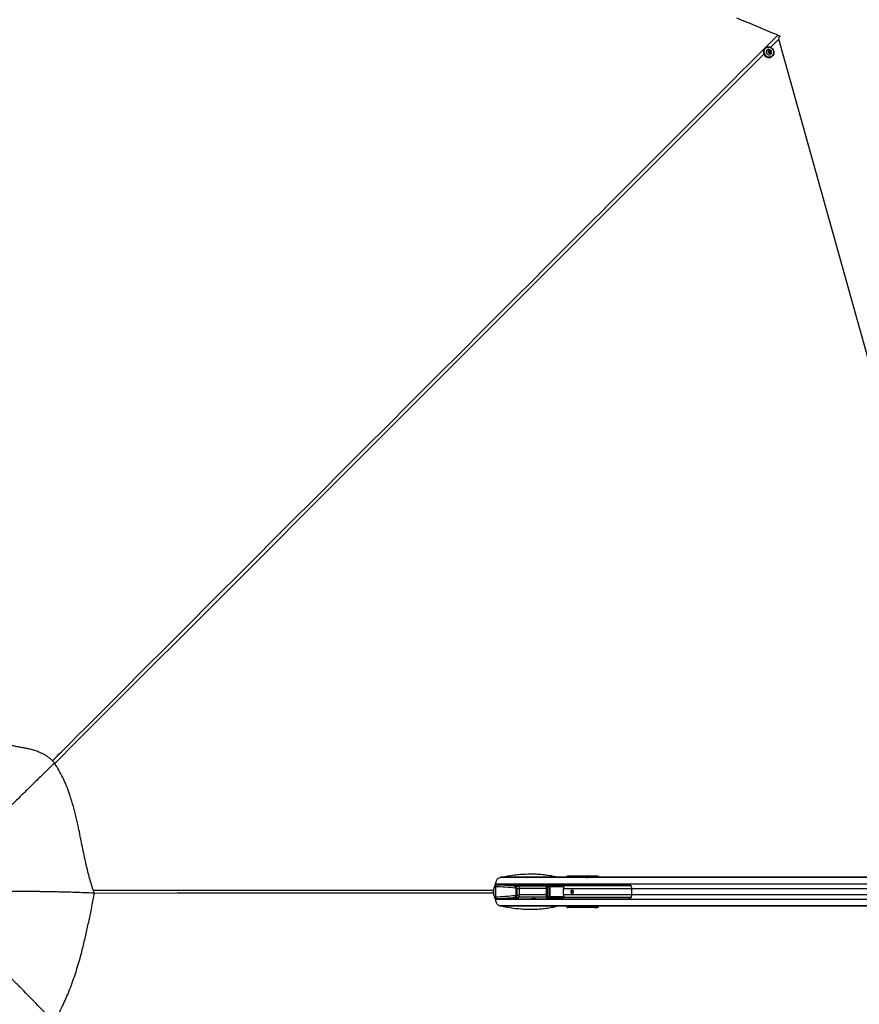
# Paper-space layout '4M DUO Surface plate' of a CAD drawing. Header units: millimetres. Extents: x 20 to 26560, y 40 to 17993.
# Tile 49 of 87: x 5538 to 8314, y 12892 to 16147. Entities that reach past the tile are written whole.
import ezdxf

# ---------------------------------------------------------------- set-up
doc = ezdxf.new("R2010")
doc.units = ezdxf.units.MM
doc.layers.add('COMPONENT_GEOMETRY', color=7, linetype='Continuous')
doc.styles.add('SLDTEXTSTYLE0', font='TXT', dxfattribs={"width": 0.75})
doc.dimstyles.new('SLDDIMSTYLE0', dxfattribs={"dimtxt": 150, "dimasz": 6.604, "dimexe": 0, "dimexo": 0.0625, "dimgap": 37.5, "dimtad": 0, "dimtih": 1, "dimtoh": 1, "dimdec": 0, "dimlfac": 0.5, "dimrnd": 1e-09, "dimzin": 12, "dimdsep": 46, "dimtxsty": 'SLDTEXTSTYLE0', "dimsah": 1, "dimcen": 0.09, "dimadec": 0, "dimazin": 3, "dimtfac": 1, "dimtdec": 0, "dimtofl": 0, "dimtmove": 0, "dimatfit": 3, "dimfxl": 1, "dimfrac": 2, "dimtolj": 1, "dimtzin": 12, "dimarcsym": 0})

# ---------------------------------------------------------------- blocks, each defined once
blk = doc.blocks.new('_D_8')
at = {"layer": 'COMPONENT_GEOMETRY', "color": 7, "ltscale": 2}
for p, q in [((1221.2, 13267), (1221.2, 17923.1)), ((1221.2, 17916.7), (8876.8, 17916.7)), ((16975.8, 17916.7), (9320.1, 17916.7)), ((16975.8, 13267), (16975.8, 17923.1))]:
    blk.add_line(p, q, dxfattribs=at)
for points in [[(1221.2, 17916.7), (1227.8, 17915.7), (1227.8, 17917.8)], [(16975.8, 17916.7), (16969.1, 17917.8), (16969.1, 17915.7)]]:
    blk.add_solid(points, dxfattribs=at)
at = {"layer": 'COMPONENT_GEOMETRY', "color": 7, "ltscale": 2, "insert": (8876.8, 17991), "char_height": 150, "attachment_point": 1, "style": 'SLDTEXTSTYLE0'}
blk.add_mtext('7877', dxfattribs=at)

psp = doc.layouts.new('4M DUO Surface plate')

# ---------------------------------------------------------------- linework, layer by layer
at = {"color": 8, "linetype": 'Continuous', "lineweight": 25, "ltscale": 2}
for p, q in [((8047.56, 16082.34), (8020.14, 16054.92)), ((8823.15, 13311.33), (7125.25, 13311.33)), ((7413.78, 13312.04), (7128.1, 13312.04)), ((7350.88, 13312.46), (7350.88, 13312.43)), ((7350.99, 13313.09), (7351.65, 13313.09)), ((7350.99, 13312.7), (7351.65, 13312.7)), ((7352.02, 13314.58), (7352.13, 13314.59)), ((7361.64, 13312.43), (7361.8, 13314.27)), ((7362.09, 13314.19), (7361.93, 13312.43)), ((7362.82, 13314.48), (7362.08, 13314.48)), ((7362.23, 13313.15), (7362.89, 13313.15)), ((7362.89, 13313.15), (7362.89, 13312.43)), ((7363.26, 13314.65), (7363.37, 13314.65)), ((7364.38, 13312.43), (7364.38, 13313.15)), ((7365.65, 13313.15), (7365.65, 13312.43)), ((7376.11, 13312.43), (7376.3, 13314.56)), ((7376.59, 13314.48), (7376.4, 13312.43)), ((8823.15, 13312.04), (7422.69, 13312.04)), ((7440.98, 13312.43), (7440.86, 13314.48)), ((7443.49, 13313.94), (7443.58, 13312.43)), ((7111.46, 13287.08), (7109.86, 13287.11)), ((8825.76, 13289.73), (7110.67, 13289.73)), ((7278.73, 13282.43), (7187.29, 13282.43)), ((7278.73, 13282.52), (7281.39, 13282.52)), ((7336.39, 13280.95), (7291.12, 13280.95)), ((7291.28, 13281.45), (7336.37, 13281.45)), ((7333.79, 13286.33), (7332.16, 13286.1)), ((7559.27, 13283.59), (7336.09, 13283.59)), ((7105.51, 13255.9), (7105.51, 13272.96)), ((7278.73, 13246.43), (7187.29, 13246.43)), ((7278.73, 13274.61), (7189.64, 13274.61)), ((7278.73, 13254.26), (7189.64, 13254.26)), ((7278.73, 13246.34), (7281.39, 13246.34)), ((7291.12, 13247.91), (7336.48, 13247.91)), ((7336.41, 13247.41), (7291.28, 13247.41)), ((7335.99, 13245.53), (7334.62, 13245.39)), ((7559.27, 13245.27), (7336.09, 13245.27)), ((7561.25, 13274.28), (7336.17, 13274.28)), ((7561.25, 13254.58), (7336.17, 13254.58)), ((8741.79, 13274.28), (7561.25, 13274.28)), ((8741.79, 13254.58), (7561.25, 13254.58)), ((7111.46, 13241.78), (7109.86, 13241.75)), ((8825.76, 13239.13), (7110.67, 13239.13)), ((8823.15, 13217.53), (7125.25, 13217.53)), ((7412.09, 13216.82), (7128.25, 13216.82)), ((7350.88, 13216.43), (7350.88, 13216.41)), ((7351.65, 13216.17), (7350.99, 13216.17)), ((7351.65, 13215.77), (7350.99, 13215.77)), ((7361.8, 13214.59), (7361.64, 13216.43)), ((7361.93, 13216.43), (7362.09, 13214.68)), ((7362.08, 13214.39), (7362.82, 13214.39)), ((7362.23, 13215.71), (7362.89, 13215.71)), ((7362.89, 13216.43), (7362.89, 13215.71)), ((7364.38, 13215.71), (7364.38, 13216.43)), ((7365.65, 13216.43), (7365.65, 13215.71)), ((7376.3, 13214.3), (7376.11, 13216.43)), ((7376.4, 13216.43), (7376.59, 13214.39)), ((8823.15, 13216.82), (7429.56, 13216.82)), ((7440.86, 13214.39), (7440.98, 13216.43)), ((7443.58, 13216.43), (7443.49, 13214.93))]:
    psp.add_line(p, q, dxfattribs=at)
at = {"color": 7, "linetype": 'Continuous', "lineweight": 25, "ltscale": 2}
for p, q in [((8046.37, 16086.35), (8047.56, 16082.34)), ((8816.15, 13332.22), (8047.56, 16082.34)), ((8002.2, 16051.87), (8001.4, 16051.07)), ((8008.05, 16046.41), (8007.94, 16046.3)), ((8013.68, 16043.48), (8016.96, 16043.97)), ((8016.19, 16043.2), (8016.96, 16043.97)), ((8016.96, 16043.97), (8019.22, 16041.34)), ((8012.66, 16040.36), (8013.68, 16043.48)), ((8014.91, 16037.73), (8012.66, 16040.36)), ((8013.46, 16042.79), (8014.55, 16042.95)), ((8014.55, 16042.95), (8016.19, 16043.2)), ((8018.19, 16038.22), (8014.91, 16037.73)), ((8016.19, 16043.2), (8017.31, 16041.88)), ((8017.31, 16041.88), (8018.44, 16040.57)), ((8017.93, 16039.01), (8017.64, 16038.14)), ((8018.44, 16040.57), (8017.93, 16039.01)), ((8019.22, 16041.34), (8018.19, 16038.22)), ((8018.44, 16040.57), (8019.22, 16041.34)), ((8021.35, 16032.83), (8021.46, 16032.94)), ((8026.1, 16026.27), (8026.89, 16027.06)), ((5652.86, 13690.13), (5652.61, 13689.89)), ((7417.6, 13312.43), (7130.03, 13312.43)), ((7349.8, 13316.43), (7351.97, 13316.13)), ((7439.85, 13316.43), (7349.8, 13316.43)), ((7350.99, 13313.09), (7350.99, 13312.7)), ((7350.99, 13312.7), (7351, 13312.43)), ((7353.02, 13313.09), (7351.65, 13313.09)), ((7351.65, 13313.09), (7351.65, 13312.7)), ((7351.65, 13312.7), (7353.02, 13312.7)), ((7351.97, 13316.13), (7440.19, 13316.13)), ((7357.15, 13315.16), (7352.03, 13314.58)), ((7357.26, 13315.17), (7352.13, 13314.59)), ((7352.13, 13314.59), (7353.53, 13314.59)), ((7353.02, 13313.09), (7354.29, 13313.09)), ((7353.02, 13312.7), (7353.02, 13313.09)), ((7353.02, 13312.7), (7354.29, 13312.7)), ((7353.53, 13314.59), (7360.68, 13315.26)), ((7354.29, 13313.09), (7354.29, 13312.7)), ((7361.8, 13314.27), (7354.47, 13313.59)), ((7362.23, 13313.15), (7362.23, 13312.43)), ((7364.38, 13313.15), (7362.89, 13313.15)), ((7370.87, 13315.51), (7363.27, 13314.65)), ((7371.02, 13315.52), (7363.37, 13314.65)), ((7363.37, 13314.65), (7364.89, 13314.65)), ((7365.65, 13313.15), (7364.38, 13313.15)), ((7364.89, 13314.65), (7375.35, 13315.63)), ((7376.3, 13314.63), (7365.83, 13313.65)), ((7371.02, 13315.52), (7370.87, 13315.49)), ((7440.86, 13314.48), (7376.59, 13314.48)), ((7413.78, 13312.04), (7413.34, 13311.95)), ((7422.69, 13312.04), (7413.78, 13312.04)), ((7416.06, 13311.81), (7422.69, 13312.04)), ((7420.65, 13312.43), (7417.6, 13312.43)), ((7438.47, 13312.43), (7420.65, 13312.43)), ((7444.54, 13312.43), (7438.47, 13312.43)), ((7445.03, 13313.72), (7443.49, 13313.94)), ((8478.68, 13312.43), (7444.54, 13312.43)), ((7445.41, 13315.94), (7446.95, 13315.72)), ((7446.95, 13315.72), (7450.73, 13315.72)), ((7447.68, 13316.14), (7450.73, 13315.72)), ((7104.49, 13269.66), (7114.03, 13300.67)), ((7109.9, 13287.23), (7173.19, 13287.23)), ((7551.12, 13287.93), (7110.11, 13287.93)), ((7110.37, 13281.09), (7110.37, 13247.78)), ((7224.44, 13287.43), (7169.64, 13287.43)), ((7177.09, 13282.43), (7187.29, 13282.43)), ((7289.67, 13287.43), (7244.88, 13287.43)), ((7278.73, 13282.52), (7278.73, 13246.34)), ((7281.39, 13282.52), (7281.39, 13246.34)), ((7289.76, 13287.44), (7282.54, 13286.54)), ((7282.9, 13247.79), (7282.9, 13281.08)), ((7283.5, 13281.08), (7282.9, 13281.08)), ((7290.45, 13287.49), (7283.17, 13286.58)), ((7283.17, 13286.58), (7331.16, 13286.52)), ((7283.5, 13281.08), (7283.5, 13247.79)), ((7290.22, 13280.47), (7283.5, 13281.08)), ((7332.82, 13284.52), (7283.79, 13284.58)), ((7285.02, 13282.02), (7291.28, 13281.45)), ((7333.81, 13282.02), (7285.02, 13282.02)), ((7285.34, 13283.02), (7334.12, 13283.02)), ((7290.22, 13248.4), (7290.22, 13280.47)), ((7290.52, 13280.47), (7290.22, 13280.47)), ((7310.37, 13287.46), (7290.45, 13287.49)), ((7290.52, 13280.47), (7290.52, 13248.4)), ((7333.18, 13285.2), (7334.62, 13283.48)), ((5784.22, 13260.08), (5785.11, 13259.63)), ((5785.11, 13259.63), (5784.36, 13259.66)), ((7104.49, 13269.66), (7102.89, 13264.43)), ((7114.03, 13228.19), (7104.49, 13259.2)), ((7177.09, 13246.43), (7187.29, 13246.43)), ((7178.71, 13254.26), (7178.71, 13274.61)), ((7178.71, 13274.61), (7181.89, 13274.61)), ((7178.71, 13254.26), (7181.89, 13254.26)), ((7181.89, 13274.61), (7181.89, 13254.26)), ((7181.89, 13274.61), (7189.64, 13274.61)), ((7181.89, 13254.26), (7189.64, 13254.26)), ((7189.64, 13274.61), (7189.64, 13254.26)), ((7283.5, 13247.79), (7282.9, 13247.79)), ((7283.5, 13247.79), (7290.22, 13248.4)), ((7291.28, 13247.41), (7285.02, 13246.84)), ((7285.02, 13246.84), (7333.81, 13246.84)), ((7334.12, 13245.84), (7285.34, 13245.84)), ((7290.52, 13248.4), (7290.22, 13248.4)), ((7336.17, 13254.58), (7336.17, 13274.28)), ((7561.25, 13254.58), (7561.25, 13274.28)), ((7109.9, 13241.63), (7173.19, 13241.63)), ((7110.11, 13240.93), (7551.12, 13240.93)), ((7415.91, 13216.43), (7130.33, 13216.43)), ((7169.64, 13241.43), (7224.44, 13241.43)), ((7244.88, 13241.43), (7289.67, 13241.43)), ((7282.54, 13242.32), (7289.76, 13241.42)), ((7331.16, 13242.35), (7283.17, 13242.29)), ((7283.17, 13242.29), (7290.45, 13241.38)), ((7283.79, 13244.28), (7332.82, 13244.34)), ((7310.37, 13241.4), (7290.45, 13241.38)), ((7351.97, 13212.74), (7349.8, 13212.43)), ((7350.99, 13216.17), (7350.99, 13215.77)), ((7353.02, 13216.17), (7351.65, 13216.17)), ((7351.65, 13216.17), (7351.65, 13215.77)), ((7351.65, 13215.77), (7353.02, 13215.77)), ((7440.19, 13212.74), (7351.97, 13212.74)), ((7352.03, 13214.28), (7357.15, 13213.7)), ((7352.13, 13214.27), (7352.03, 13214.28)), ((7353.53, 13214.27), (7352.13, 13214.27)), ((7352.13, 13214.27), (7357.26, 13213.69)), ((7354.29, 13216.17), (7353.02, 13216.17)), ((7353.02, 13215.77), (7353.02, 13216.17)), ((7354.29, 13215.77), (7353.02, 13215.77)), ((7360.68, 13213.61), (7353.53, 13214.27)), ((7354.29, 13216.17), (7354.29, 13215.77)), ((7354.47, 13215.27), (7361.8, 13214.59)), ((7362.23, 13216.43), (7362.23, 13215.71)), ((7362.89, 13215.71), (7364.38, 13215.71)), ((7363.27, 13214.22), (7370.88, 13213.36)), ((7363.27, 13214.22), (7363.37, 13214.21)), ((7364.89, 13214.21), (7363.37, 13214.21)), ((7363.37, 13214.21), (7371.02, 13213.35)), ((7364.38, 13215.71), (7365.65, 13215.71)), ((7375.35, 13213.24), (7364.89, 13214.21)), ((7365.83, 13215.21), (7376.3, 13214.24)), ((7370.88, 13213.36), (7371.02, 13213.35)), ((7376.59, 13214.39), (7440.86, 13214.39)), ((7409.86, 13217.28), (7412.09, 13216.82)), ((7415.14, 13216.82), (7412.09, 13216.82)), ((7429.56, 13216.82), (7412.57, 13217.43)), ((7413.39, 13217.18), (7415.14, 13216.82)), ((7423.47, 13216.82), (7413.39, 13217.18)), ((7423.47, 13216.82), (7415.14, 13216.82)), ((7418.96, 13216.43), (7415.91, 13216.43)), ((7427.49, 13216.43), (7418.96, 13216.43)), ((7429.56, 13216.82), (7423.47, 13216.82)), ((7434.8, 13216.43), (7427.49, 13216.43)), ((7445.41, 13216.43), (7434.8, 13216.43)), ((7443.49, 13214.93), (7445.03, 13215.14)), ((7451.5, 13216.43), (7445.41, 13216.43)), ((7446.95, 13213.14), (7445.41, 13212.93)), ((7450.73, 13213.15), (7446.95, 13213.14)), ((7447.68, 13212.72), (7450.73, 13213.15)), ((8823.15, 13216.43), (7451.5, 13216.43)), ((7439.85, 13212.43), (7349.8, 13212.43))]:
    psp.add_line(p, q, dxfattribs=at)
at = {"color": 7, "linetype": 'Continuous', "lineweight": 25, "ltscale": 2, "flags": 128}
for points in [[(8044.4, 16095.68), (8040.52, 16097.29), (8025.01, 16103.72), (8009.49, 16110.15), (8001.73, 16113.36), (7986.21, 16119.79), (7978.45, 16123), (7970.69, 16126.22), (7955.18, 16132.64), (7947.42, 16135.86), (7931.9, 16142.28), (7924.14, 16145.5), (7908.62, 16151.93)], [(8046.08, 16085.82), (8049.05, 16088.78), (8052.01, 16091.75)], [(8052.17, 16092.15), (8049.39, 16089.36), (8046.37, 16086.35)], [(8001.38, 16051.04), (7999.3, 16048.46), (7997.81, 16045.47), (7996.98, 16042.21), (7996.83, 16038.8), (7997.38, 16035.38), (7998.59, 16032.1), (8000.43, 16029.09), (8002.81, 16026.47), (8005.64, 16024.35), (8008.8, 16022.82), (8012.17, 16021.93), (8015.6, 16021.73), (8018.95, 16022.23), (8022.09, 16023.39), (8024.89, 16025.19), (8026.1, 16026.27)], [(8002.17, 16051.84), (8004.76, 16053.92), (8007.74, 16055.41), (8011.01, 16056.24), (8014.42, 16056.39), (8017.83, 16055.84), (8021.11, 16054.63), (8024.12, 16052.79), (8026.74, 16050.41), (8028.86, 16047.58), (8030.39, 16044.42), (8031.28, 16041.05), (8031.48, 16037.62), (8030.99, 16034.27), (8029.82, 16031.13), (8028.03, 16028.33), (8025.69, 16025.98), (8022.89, 16024.19), (8019.75, 16023.02), (8016.39, 16022.53), (8012.96, 16022.73), (8009.6, 16023.61), (8006.44, 16025.14), (8003.61, 16027.26), (8001.23, 16029.88), (7999.39, 16032.89), (7998.17, 16036.17), (7997.63, 16039.59), (7997.78, 16043), (7998.61, 16046.27), (8000.1, 16049.25), (8002.17, 16051.84)], [(8002.56, 16051.65), (8000.53, 16049.13), (7999.07, 16046.21), (7998.26, 16043.02), (7998.11, 16039.69), (7998.65, 16036.35), (7999.84, 16033.14), (8001.63, 16030.2), (8003.96, 16027.64), (8006.72, 16025.57), (8009.81, 16024.07), (8013.1, 16023.21), (8016.45, 16023.01), (8019.73, 16023.5), (8022.8, 16024.64), (8025.53, 16026.39), (8027.82, 16028.68), (8029.57, 16031.42), (8030.71, 16034.49), (8031.19, 16037.76), (8031, 16041.12), (8030.13, 16044.4), (8028.63, 16047.49), (8026.56, 16050.26), (8024, 16052.59), (8021.06, 16054.38), (8017.86, 16055.57), (8014.52, 16056.1), (8011.19, 16055.96), (8008, 16055.14), (8005.08, 16053.69), (8002.56, 16051.65)], [(8021.57, 16045.4), (8019.65, 16047.13), (8017.37, 16048.31), (8014.89, 16048.85), (8012.4, 16048.71), (8010.09, 16047.89), (8008.12, 16046.47), (8006.65, 16044.55), (8005.78, 16042.26), (8005.57, 16039.78), (8006.04, 16037.3), (8007.17, 16034.98), (8008.85, 16033.02), (8010.97, 16031.55), (8013.37, 16030.68), (8015.88, 16030.48), (8018.3, 16030.96), (8020.46, 16032.09), (8022.2, 16033.78), (8023.38, 16035.91), (8023.93, 16038.31), (8023.79, 16040.82), (8022.99, 16043.24), (8021.57, 16045.4)], [(8019.34, 16043.71), (8017.9, 16044.87), (8016.16, 16045.42), (8014.39, 16045.27), (8012.85, 16044.45), (8011.78, 16043.08), (8011.34, 16041.37), (8011.61, 16039.58), (8012.53, 16037.99), (8013.97, 16036.83), (8015.72, 16036.28), (8017.49, 16036.42), (8019.03, 16037.24), (8020.1, 16038.61), (8020.53, 16040.32), (8020.27, 16042.11), (8019.34, 16043.71)], [(7234.66, 13287.19), (7234.71, 13287.2), (7238.92, 13287.29), (7242.5, 13287.39), (7244.88, 13287.43), (7245.7, 13287.39), (7244.84, 13287.29), (7242.43, 13287.2), (7240.75, 13287.17), (7238.83, 13287.15), (7236.76, 13287.17), (7234.6, 13287.2), (7230.38, 13287.29), (7226.81, 13287.39), (7224.44, 13287.43), (7224.44, 13287.43)], [(7364.36, 13259.43), (7366.16, 13259.81), (7367.68, 13260.9), (7368.7, 13262.52), (7369.06, 13264.43), (7368.7, 13266.35), (7367.68, 13267.97), (7366.16, 13269.05), (7364.36, 13269.43), (7362.56, 13269.05), (7361.03, 13267.97), (7360.02, 13266.35), (7359.66, 13264.43), (7360.02, 13262.52), (7361.03, 13260.9), (7362.56, 13259.81), (7364.36, 13259.43)], [(7224.44, 13241.43), (7224.44, 13241.43), (7226.82, 13241.47), (7230.39, 13241.57), (7234.61, 13241.67), (7236.77, 13241.7), (7238.84, 13241.71), (7240.76, 13241.7), (7242.44, 13241.67), (7244.84, 13241.57), (7245.7, 13241.47), (7244.88, 13241.43), (7244.88, 13241.43)]]:
    psp.add_lwpolyline(points, dxfattribs=at)
at = {"color": 8, "linetype": 'Continuous', "lineweight": 25, "ltscale": 2, "flags": 128}
for points in [[(7998.3, 16033.08), (6522.37, 14557.23), (6322.64, 14357.52), (6122.9, 14157.81), (5923.15, 13958.12), (5723.39, 13758.45), (5653.43, 13688.58)], [(7104.49, 13259.2), (6755.68, 13259.2), (6406.87, 13259.18), (6058.06, 13259.16), (5785.01, 13259.11)]]:
    psp.add_lwpolyline(points, dxfattribs=at)
at = {"color": 7, "linetype": 'Continuous', "lineweight": 25, "ltscale": 4}
for centre, radius, start, end in [((8014.94, 16040.28), 2.7, 98.36153, 126.00383), ((8014.96, 16039.9), 3.07, 40.06892, 97.72939), ((8015.06, 16039.9), 3, 342.77785, 41.37856), ((8015.39, 16039.83), 2.67, 319.53867, 341.92269), ((7353.49, 13313.61), 0.98, 358.83631, 87.60268), ((7357.35, 13315.39), 0.237, 186.56428, 247.56348), ((7360.76, 13315.46), 0.222, 188.44623, 248.95798), ((7361.9, 13315.81), 1.35, 265.97332, 277.91716), ((7362.19, 13315.06), 0.878, 243.40792, 263.2479), ((7364.85, 13313.67), 0.98, 358.83597, 87.60302), ((7371.07, 13315.69), 0.178, 195.80152, 253.7983), ((7375.39, 13315.78), 0.16, 200.12796, 256.11412), ((7376.7, 13315.32), 0.798, 239.98061, 262.19679), ((7376.69, 13315.35), 0.88, 243.4269, 263.22892), ((7417.61, 13293.4), 19.03, 90.04198, 101.61605), ((7420.66, 13293.41), 19.02, 90.04046, 101.48348), ((7439.09, 13314.73), 1.79, 352.0565, 51.66435), ((7445.47, 13313.96), 1.98, 91.71465, 180.5314), ((7447.01, 13313.74), 1.98, 91.71465, 180.5314), ((7121.68, 13282.13), 11.36, 154.18631, 185.28386), ((7120.07, 13286.93), 1, 17.4576, 90), ((7169.44, 13252.82), 34.58, 58.92208, 95.56417), ((7168.69, 13250.9), 36.61, 59.46443, 82.94336), ((7190.53, 13276.07), 14.88, 154.65966, 178.08404), ((7179.6, 13275.86), 10.11, 352.87342, 40.52936), ((7281.63, 13285), 2.2, 348.96054, 45.81397), ((7284.26, 13282.81), 1.1, 314.10352, 10.97403), ((7291.66, 13281.06), 0.549, 134.0741, 191.00345), ((7332, 13285.51), 0.618, 74.69126, 108.40337), ((7331.73, 13285.52), 1.48, 317.44153, 347.42699), ((7333.72, 13283.03), 1.01, 275.16442, 26.3012), ((7333.04, 13282.81), 1.1, 314.08205, 10.9955), ((7333.07, 13284.68), 1.97, 302.37396, 322.22112), ((7395.19, 13274.32), 59.02, 174.53906, 180.03475), ((7516.82, 13274.34), 44.43, 359.91913, 7.22734), ((7121.68, 13246.73), 11.36, 174.71614, 205.81369), ((7169.5, 13275.77), 34.31, 264.2865, 301.22725), ((7168.69, 13277.96), 36.61, 277.05664, 300.53557), ((7190.53, 13252.8), 14.88, 181.91596, 205.34034), ((7179.6, 13253), 10.11, 319.47064, 7.12658), ((7284.26, 13246.05), 1.1, 349.02597, 45.89648), ((7291.66, 13247.81), 0.549, 168.99655, 225.9259), ((7333.04, 13246.05), 1.1, 349.0045, 45.91795), ((7333.72, 13245.84), 1.01, 333.6988, 84.83558), ((7333.07, 13244.18), 1.97, 37.77888, 57.62604), ((7395.19, 13254.55), 59.02, 179.96525, 185.46094), ((7366.3, 13264.43), 5.05, 102.88214, 257.11786), ((7365.97, 13264.64), 3.26, 36.09238, 183.68864), ((7365.98, 13264.25), 3.27, 176.85425, 323.36472), ((7516.82, 13254.52), 44.43, 352.77266, 0.08087), ((7120.07, 13241.93), 1, 270, 342.5424), ((7281.63, 13243.86), 2.2, 314.18603, 11.03946), ((7332, 13243.36), 0.618, 251.59663, 285.30874), ((7331.73, 13243.34), 1.48, 12.57301, 42.55847), ((7353.49, 13215.25), 0.98, 272.39732, 1.16369), ((7357.35, 13213.47), 0.237, 112.43652, 173.43572), ((7360.76, 13213.4), 0.222, 111.04202, 171.55377), ((7362.19, 13213.8), 0.878, 96.7521, 116.59208), ((7361.9, 13213.05), 1.35, 82.08284, 94.02668), ((7364.85, 13215.19), 0.98, 272.39698, 1.16403), ((7371.07, 13213.18), 0.178, 106.2017, 164.19848), ((7375.39, 13213.08), 0.16, 103.88588, 159.87204), ((7376.69, 13213.51), 0.88, 96.77108, 116.5731), ((7376.7, 13213.54), 0.798, 97.80321, 120.01939), ((7415.93, 13235.46), 19.03, 258.38419, 269.95814), ((7418.98, 13235.46), 19.03, 258.38379, 269.95818), ((7439.09, 13214.14), 1.79, 308.33565, 7.9435), ((7445.47, 13214.91), 1.98, 179.4686, 268.28535), ((7447.01, 13215.12), 1.98, 179.4686, 268.28535)]:
    psp.add_arc(centre, radius, start, end, dxfattribs=at)
at = {"color": 8, "linetype": 'Continuous', "lineweight": 25, "ltscale": 4}
for centre, radius, start, end in [((7350.84, 13300.79), 11.67, 89.83256, 93.76113), ((7350.94, 13314.8), 1.69, 355.12874, 52.29321), ((7350.84, 13228.08), 11.67, 266.23887, 270.16744), ((7350.94, 13214.07), 1.69, 307.70679, 4.87126)]:
    psp.add_arc(centre, radius, start, end, dxfattribs=at)
at = {"color": 7, "linetype": 'Continuous', "lineweight": 25, "ltscale": 4}
for centre, major_axis, ratio, start_param, end_param in [((7350.03, 13312.4), (-1.39, 3.83), 0.9087028, 5.9651047, 7.537057), ((7352.06, 13312.11), (-0.66, 3.97), 0.9330368, 6.1281539, 7.7001062), ((7352.14, 13313.09), (0, 1.5), 0.331132, 0.0349066, 1.5707963), ((7353.55, 13313.09), (0, 1.5), 0.3530081, 0.0349066, 1.5707963), ((7354.48, 13313.09), (0, 0.5), 0.3748842, 0.0349066, 1.5707963), ((7291.09, 13314.13), (102.88, 2), 0.0006477, 5.409201, 5.45335), ((7291.1, 13313.63), (102.89, 2.5), 0.000851, 5.4109057, 5.4550548), ((7360.35, 13314.23), (1.44, 0.27), 0.6765813, 6.0573225, 6.2513232), ((7360.18, 13314.14), (1.89, 0.39), 0.7725181, 6.0539255, 6.2479263), ((7363.39, 13313.15), (0, 1.5), 0.331132, 0.0349066, 1.5707963), ((7364.91, 13313.15), (0, 1.5), 0.3530081, 0.0349066, 1.5707963), ((7365.84, 13313.15), (0, 0.5), 0.3748842, 0.0349066, 1.5707963), ((7291.09, 13314.13), (102.88, 2), 0.0006477, 5.6002439, 5.6700777), ((7291.1, 13313.63), (102.89, 2.5), 0.000851, 5.6019486, 5.6717825), ((7377.55, 13314.13), (0, 2.5), 0.5094159, 1.3702338, 1.3962634), ((7378.02, 13314.13), (0, 2), 0.7249373, 1.3702338, 1.3962634), ((7415.63, 13311.95), (2.43, 0.06), 0.0656707, 2.790896, 4.8883938), ((7438.47, 13152.43), (313.29, 0), 0.5107163, 1.5707963, 1.6398026), ((7444.54, 13152.43), (313.29, 0), 0.5107163, 1.5707963, 1.6406095), ((7442.01, 13316.15), (6.02, -0.1), 0.0438683, 0.3433711, 1.9389172), ((7441.64, 13315.94), (4.01, -0.07), 0.0438683, 0.3433711, 1.9389172), ((7441.6, 13313.94), (2.01, -0.2), 0.2463656, 0.3794033, 1.9749494), ((7450.64, 13309.72), (0, 6), 0.329044, 5.1811209, 6.2371821), ((7086.62, 13057.78), (429.08, 0), 0.5212373, 1.3617427, 1.5154062), ((7087.58, 13057.78), (431.3, 0), 0.5324632, 1.3617427, 1.5154062), ((7175.83, 13274.61), (0, 8), 0.7574086, 4.712389, 6.0741317), ((7283.07, 13282.58), (4.24, 0.29), 0.9399619, 1.4842441, 3.0831459), ((7283.73, 13282.58), (2.33, 0.2), 0.8533212, 1.4708427, 3.0697445), ((7285.41, 13281.02), (2.51, -0.16), 0.795855, 1.6519441, 3.1930581), ((7285.08, 13281.02), (1.58, -0.11), 0.6303761, 1.6531144, 3.1942284), ((7290.32, 13283.48), (4.67, 0.39), 0.8533212, 1.4708427, 1.6175384), ((7291.31, 13280.45), (1.09, -0.06), 0.9160484, 1.6418775, 3.1829915), ((7291.14, 13280.45), (0.627, -0.041), 0.795855, 1.6519441, 3.1930581), ((7284.9, 13289.32), (271.11, -0.5), 0.0067028, 4.8064609, 4.8844597), ((7326.9, 13279.93), (8.15, 0), 0.8203977, 0.4800861, 0.7564561), ((7410.53, 13273.45), (108.08, -10.9), 0.0107574, 2.3220217, 2.3612248), ((7086.62, 13471.08), (429.08, 0), 0.5212373, 4.7677791, 4.9214426), ((7087.58, 13471.08), (431.3, 0), 0.5324632, 4.7677791, 4.9214426), ((7174.87, 13274.61), (3.84, 0), 0.5212373, 0, 1.3617427), ((7174.87, 13254.26), (3.84, 0), 0.5212373, 4.9214426, 6.2831853), ((7175.83, 13254.26), (0, 8), 0.7574086, 3.3506463, 4.712389), ((7283.07, 13246.29), (4.24, -0.29), 0.9399619, 3.2000394, 4.7989412), ((7283.73, 13246.29), (2.33, -0.2), 0.8533212, 3.2134409, 4.8123426), ((7285.41, 13247.85), (2.51, 0.16), 0.795855, 3.0901272, 4.6312412), ((7285.08, 13247.85), (1.58, 0.11), 0.6303761, 3.0889569, 4.6300709), ((7291.31, 13248.41), (1.09, 0.06), 0.9160484, 3.1001938, 4.6413078), ((7291.14, 13248.41), (0.627, 0.041), 0.795855, 3.0901272, 4.6312412), ((7326.9, 13248.93), (8.15, 0), 0.8203977, 5.5267292, 5.8030992), ((7410.53, 13255.41), (108.08, 10.9), 0.0107574, 3.9219605, 3.9611636), ((7290.32, 13245.38), (4.67, -0.39), 0.8533212, 4.6656469, 4.8123426), ((7284.9, 13239.55), (271.11, 0.5), 0.0067028, 1.3987476, 1.4767244), ((7350.03, 13216.47), (1.39, 3.83), 0.9087028, 1.887721, 3.4596733), ((7352.06, 13216.75), (0.66, 3.97), 0.9330368, 1.7246717, 3.296624), ((7352.14, 13215.77), (0, 1.5), 0.331132, 1.5707963, 3.1066861), ((7353.55, 13215.77), (0, 1.5), 0.3530081, 1.5707963, 3.1066861), ((7354.48, 13215.77), (0, 0.5), 0.3748842, 1.5707963, 3.1066861), ((7291.09, 13214.73), (102.88, -2), 0.0006477, 0.8298353, 0.8739844), ((7291.1, 13215.23), (102.89, -2.5), 0.000851, 0.8281305, 0.8722796), ((7360.35, 13214.64), (1.44, -0.27), 0.6765813, 0.0318621, 0.2258628), ((7360.18, 13214.73), (1.89, -0.39), 0.7725181, 0.035259, 0.2292598), ((7363.39, 13215.71), (0, 1.5), 0.331132, 1.5707963, 3.1066861), ((7364.91, 13215.71), (0, 1.5), 0.3530081, 1.5707963, 3.1066861), ((7365.84, 13215.71), (0, 0.5), 0.3748842, 1.5707963, 3.1066861), ((7291.09, 13214.73), (102.88, -2), 0.0006477, 0.6131076, 0.6829414), ((7291.1, 13215.23), (102.89, -2.5), 0.000851, 0.6114028, 0.6812367), ((7377.55, 13214.73), (0, 2.5), 0.5094159, 1.7453293, 1.7713589), ((7378.02, 13214.73), (0, 2), 0.7249373, 1.7453293, 1.7713589), ((7412.15, 13217.28), (2.43, -0.06), 0.0656707, 1.3968872, 3.4922893), ((7445.41, 13376.43), (314.54, 0), 0.5086844, 4.6425758, 4.712389), ((7451.5, 13376.43), (314.54, 0), 0.5086844, 4.6425758, 4.712389), ((7442.01, 13212.71), (6.02, 0.1), 0.0438683, 4.3442681, 5.9398142), ((7441.64, 13212.92), (4.01, 0.07), 0.0438683, 4.3442681, 5.9398142), ((7441.6, 13214.92), (2.01, 0.2), 0.2463656, 4.3082359, 5.9037821), ((7450.64, 13219.14), (0, 6), 0.329044, 3.1875959, 4.243657)]:
    psp.add_ellipse(centre, major_axis=major_axis, ratio=ratio, start_param=start_param, end_param=end_param, dxfattribs=at)
at = {"color": 8, "linetype": 'Continuous', "lineweight": 25, "ltscale": 4}
for centre, major_axis, ratio, start_param, end_param in [((7352.75, 13312.46), (-0.69, 1.92), 0.9087028, 0.9331518, 1.2538716), ((7354.48, 13312.7), (0, 0.5), 0.3748842, 1.5707963, 2.1251563), ((7444.97, 13309.73), (0, 4), 0.329044, 5.4553419, 6.2371821), ((7446.86, 13309.73), (0, 6), 0.3289741, 5.1803845, 6.2373178), ((7304.27, 13284.2), (44.82, 4.52), 0.0108834, 5.3548112, 5.4145611), ((7304.27, 13244.66), (44.82, -4.52), 0.0108834, 0.8686242, 0.9283741), ((7352.75, 13216.4), (0.69, 1.92), 0.9087028, 1.887721, 2.2076642), ((7354.48, 13216.17), (0, 0.5), 0.3748842, 1.0164363, 1.5707963), ((7444.97, 13219.14), (0, 4), 0.329044, 3.1875959, 3.969436), ((7446.86, 13219.14), (0, 6), 0.3289741, 3.1874602, 4.2443934)]:
    psp.add_ellipse(centre, major_axis=major_axis, ratio=ratio, start_param=start_param, end_param=end_param, dxfattribs=at)
at = {"color": 8, "linetype": 'Continuous', "lineweight": 25, "ltscale": 2}
for points, knots in [([(5646.24, 13697.21), (5666.18, 13717.18), (5815.87, 13867.18), (6095.77, 14146.89), (6485.44, 14536.69), (6875.19, 14926.43), (7264.92, 15316.19), (7654.66, 15705.94), (7914.49, 15965.77), (8044.4, 16095.68)], [0, 0, 0, 0, 0.02496578, 0.18747126, 0.34997698, 0.51248275, 0.67498852, 0.83749426, 1, 1, 1, 1]), ([(7355.86, 13315.02), (7356.05, 13315.12), (7356.43, 13315.31), (7356.89, 13315.35), (7357.12, 13315.36)], [0, 0, 0, 0, 0.4926624, 1, 1, 1, 1]), ([(7369.85, 13315.39), (7369.98, 13315.45), (7370.29, 13315.6), (7370.67, 13315.63), (7370.9, 13315.64)], [0, 0, 0, 0, 0.3996304, 1, 1, 1, 1]), ([(7110.37, 13281.09), (7109.69, 13281.12), (7108.88, 13281.17), (7108.14, 13281.17), (7108.03, 13281.17)], [0, 0, 0, 0, 0.85268546, 1, 1, 1, 1]), ([(7334.62, 13283.48), (7334.88, 13283.45), (7335.33, 13283.4), (7335.79, 13283.35), (7335.99, 13283.33)], [0, 0, 0, 0, 0.5543925, 1, 1, 1, 1]), ([(5780.98, 13269.76), (5786.14, 13269.75), (5936.65, 13269.62), (6232.46, 13269.73), (6668.48, 13269.66), (6959.16, 13269.66), (7104.49, 13269.66)], [0, 0, 0, 0, 0.011685, 0.3411235, 0.6705619, 1, 1, 1, 1]), ([(7110.37, 13247.78), (7109.69, 13247.74), (7108.88, 13247.7), (7108.14, 13247.7), (7108.03, 13247.7)], [0, 0, 0, 0, 0.85268546, 1, 1, 1, 1]), ([(7332.16, 13242.76), (7332.53, 13242.71), (7333.08, 13242.64), (7333.62, 13242.56), (7333.79, 13242.54)], [0, 0, 0, 0, 0.6759301, 1, 1, 1, 1]), ([(7357.12, 13213.5), (7357.05, 13213.5), (7356.7, 13213.52), (7356.26, 13213.6), (7355.93, 13213.79), (7355.84, 13213.85)], [0, 0, 0, 0, 0.1385742, 0.7580429, 1, 1, 1, 1]), ([(7370.9, 13213.22), (7370.83, 13213.23), (7370.48, 13213.25), (7370.08, 13213.31), (7369.81, 13213.46), (7369.76, 13213.48)], [0, 0, 0, 0, 0.160891, 0.8481471, 1, 1, 1, 1])]:
    psp.add_open_spline(points, degree=3, knots=knots, dxfattribs=at)
at = {"color": 7, "linetype": 'Continuous', "lineweight": 25, "ltscale": 2}
for points, knots in [([(8044.4, 16095.68), (8045.69, 16095.14), (8048.33, 16094.02), (8050.88, 16092.78), (8052.17, 16092.15)], [0, 0, 0, 0, 0.4896804, 1, 1, 1, 1]), ([(8052.01, 16091.75), (8052.03, 16091.8), (8052.09, 16091.94), (8052.14, 16092.07), (8052.17, 16092.15)], [0, 0, 0, 0, 0.4193096, 1, 1, 1, 1]), ([(5652.86, 13690.13), (5650.54, 13692.71), (5645.86, 13697.9), (5637.74, 13705.12), (5628.85, 13711.8), (5619.25, 13717.76), (5609.21, 13722.92), (5597.27, 13727.96), (5583.56, 13732.49), (5568.32, 13736.3), (5553.5, 13739.27), (5539.14, 13741.81), (5525.28, 13744.33), (5511.97, 13747.2), (5499.33, 13750.78), (5487.4, 13755.53), (5476.3, 13762.02), (5465.57, 13769.67), (5454.76, 13778.02), (5443.57, 13786.59), (5431.65, 13794.92), (5418.7, 13802.46), (5404.62, 13808.36), (5389.86, 13812.58), (5374.94, 13815.75), (5360.01, 13818.47), (5345.2, 13821.36), (5330.64, 13824.97), (5316.56, 13829.92), (5303.28, 13836.45), (5290.5, 13843.74), (5277.93, 13851.32), (5265.24, 13858.7), (5253.55, 13864.6), (5242.82, 13868.77), (5233.21, 13871.32), (5223.28, 13872.46), (5213.3, 13871.92), (5203.52, 13870.11), (5191.05, 13866.46), (5176.2, 13860.36), (5159.17, 13851.91), (5142.35, 13843.31), (5125.36, 13835.13), (5108.21, 13827.26), (5083.05, 13816.25), (5049.58, 13802.65), (5007.08, 13786.58), (4963.71, 13770.59), (4919.77, 13753.89), (4876.22, 13735.87), (4833.3, 13716.19), (4805.65, 13701.26), (4791.82, 13693.79)], [0, 0, 0, 0, 0.0118854, 0.0239192, 0.0360375, 0.0481275, 0.0601123, 0.0718989, 0.0891155, 0.1057572, 0.1218487, 0.1374247, 0.1524901, 0.167018, 0.1809713, 0.1943135, 0.207633, 0.2215578, 0.236039, 0.2510345, 0.2665383, 0.2825583, 0.2990117, 0.3153777, 0.3315902, 0.347663, 0.3636057, 0.3794133, 0.3951036, 0.410771, 0.4264573, 0.4421771, 0.4579312, 0.4737336, 0.4843038, 0.4948973, 0.5054981, 0.5160479, 0.526526, 0.536934, 0.5571615, 0.5772353, 0.5971604, 0.6170662, 0.6369962, 0.6569529, 0.7041141, 0.7514703, 0.8008876, 0.8505068, 0.9002779, 0.950135, 1, 1, 1, 1]), ([(5652.61, 13689.89), (5649.31, 13686.68), (5642.31, 13679.86), (5631.22, 13669.05), (5618.95, 13657.06), (5605.49, 13643.9), (5590.85, 13629.56), (5574.96, 13613.97), (5558.52, 13597.79), (5542.47, 13581.99), (5527.84, 13567.56), (5516.13, 13555.99), (5507.03, 13546.99), (5501.75, 13541.76), (5498.53, 13538.58), (5497.14, 13537.2), (5495.78, 13535.86), (5494.47, 13534.56), (5493.19, 13533.29), (5491.95, 13532.07), (5485.8, 13525.98), (5475.16, 13515.44), (5460.45, 13500.86), (5447.03, 13487.55), (5436.57, 13477.17), (5428.74, 13469.42), (5423.25, 13463.98), (5418.12, 13458.89), (5412.83, 13453.65), (5406.78, 13447.68), (5398.82, 13439.81), (5389.64, 13430.76), (5380.04, 13421.31), (5370.09, 13411.56), (5359.79, 13401.51), (5349.17, 13391.23), (5339.57, 13382), (5333.49, 13376.24), (5330.63, 13373.53)], [0, 0, 0, 0, 0.0302855, 0.0642239, 0.101839, 0.143157, 0.1882065, 0.2370185, 0.2900517, 0.3406602, 0.3860534, 0.4261859, 0.4497721, 0.4710388, 0.475493, 0.47983, 0.4840494, 0.4881514, 0.4921357, 0.4960017, 0.4997501, 0.5496395, 0.5956023, 0.6376047, 0.6756171, 0.6939262, 0.7111288, 0.7272222, 0.7422027, 0.7609095, 0.7840673, 0.8170941, 0.8471797, 0.8743094, 0.9105323, 0.9437079, 0.9735356, 1, 1, 1, 1]), ([(5784.36, 13259.66), (5781.88, 13266.92), (5776.96, 13281.27), (5770.35, 13303.51), (5764.33, 13325.84), (5758.82, 13348.28), (5753.3, 13372.63), (5747.74, 13398.88), (5742.05, 13426.98), (5736.4, 13454.95), (5729.96, 13485.8), (5722.35, 13519.36), (5712.9, 13555.38), (5702.68, 13587.74), (5691.82, 13616.48), (5680.56, 13641.72), (5667.74, 13666.4), (5657.67, 13682.04), (5652.61, 13689.89)], [0, 0, 0, 0, 0.0536584, 0.1060989, 0.1576649, 0.2086302, 0.2592003, 0.3220757, 0.3847444, 0.4472773, 0.5096664, 0.5925209, 0.6748369, 0.7564958, 0.8173399, 0.8779918, 0.9387337, 1, 1, 1, 1]), ([(7114.03, 13300.67), (7114.76, 13302.39), (7116.22, 13305.81), (7120.43, 13309.75), (7124, 13310.96), (7125.88, 13311.6)], [0, 0, 0, 0, 0.3219103, 0.6431262, 1, 1, 1, 1]), ([(7125.88, 13311.6), (7132.75, 13313.04), (7146.5, 13315.92), (7167.38, 13319.24), (7188.44, 13321.73), (7213.08, 13323.46), (7236.05, 13323.63), (7257.23, 13322.44), (7273.25, 13320.82), (7289.32, 13318.37), (7303.96, 13315.69), (7313.14, 13313.4), (7317, 13312.43)], [0, 0, 0, 0, 0.1101273, 0.2202497, 0.3310537, 0.441851, 0.605853, 0.6883818, 0.7709081, 0.8550104, 0.9391205, 1, 1, 1, 1]), ([(7352.03, 13314.58), (7351.89, 13314.55), (7351.66, 13314.5), (7351.39, 13314.29), (7351.21, 13314.06), (7351.07, 13313.76), (7351, 13313.44), (7350.99, 13313.19), (7350.99, 13313.09)], [0, 0, 0, 0, 0.1995593, 0.3513391, 0.4944343, 0.6464464, 0.8526928, 1, 1, 1, 1]), ([(7360.54, 13315.43), (7360.66, 13315.43), (7360.9, 13315.43), (7361.29, 13315.35), (7361.67, 13315.16), (7361.97, 13314.86), (7362.04, 13314.6), (7362.08, 13314.48)], [0, 0, 0, 0, 0.1897137, 0.3879703, 0.5975537, 0.8043837, 1, 1, 1, 1]), ([(7361.8, 13314.47), (7361.78, 13314.57), (7361.73, 13314.76), (7361.6, 13314.93), (7361.46, 13315.06), (7361.35, 13315.13), (7361.16, 13315.21), (7360.94, 13315.26), (7360.77, 13315.26), (7360.68, 13315.26)], [0, 0, 0, 0, 0.2040153, 0.3683477, 0.4089532, 0.5625535, 0.6085281, 0.8026954, 1, 1, 1, 1]), ([(7363.27, 13314.65), (7363.13, 13314.62), (7362.9, 13314.56), (7362.63, 13314.35), (7362.45, 13314.12), (7362.31, 13313.82), (7362.24, 13313.5), (7362.23, 13313.25), (7362.23, 13313.15)], [0, 0, 0, 0, 0.1995064, 0.3513327, 0.4944229, 0.6464225, 0.8527043, 1, 1, 1, 1]), ([(7375.24, 13315.73), (7375.35, 13315.73), (7375.56, 13315.72), (7375.88, 13315.66), (7376.17, 13315.53), (7376.42, 13315.32), (7376.53, 13315.1), (7376.61, 13314.83), (7376.6, 13314.67), (7376.59, 13314.53)], [0, 0, 0, 0, 0.16772557, 0.30939742, 0.44209609, 0.59733336, 0.76920132, 0.80020049, 1, 1, 1, 1]), ([(7376.3, 13314.63), (7376.31, 13314.75), (7376.33, 13314.98), (7376.22, 13315.27), (7376.05, 13315.46), (7375.91, 13315.54), (7375.78, 13315.58), (7375.69, 13315.6), (7375.53, 13315.63), (7375.43, 13315.63), (7375.35, 13315.63)], [0, 0, 0, 0, 0.2158363, 0.4289396, 0.5802495, 0.6861915, 0.7010906, 0.8133986, 0.8319276, 1, 1, 1, 1]), ([(7336.09, 13283.59), (7335.95, 13283.92), (7335.66, 13284.65), (7334.62, 13285.86), (7332.84, 13287.09), (7330.67, 13287.8), (7329.1, 13287.93), (7328.49, 13287.93), (7328.48, 13287.93)], [0, 0, 0, 0, 0.1251315, 0.2780372, 0.492837, 0.8046422, 0.9973289, 1, 1, 1, 1]), ([(7331.16, 13286.52), (7331.16, 13286.52), (7331.26, 13286.51), (7331.49, 13286.44), (7331.69, 13286.22), (7331.8, 13286.09)], [0, 0, 0, 0, 0.0107723, 0.4232311, 1, 1, 1, 1]), ([(7331.16, 13286.52), (7331.16, 13286.52), (7331.31, 13286.51), (7331.67, 13286.45), (7331.98, 13286.23), (7332.16, 13286.1)], [0, 0, 0, 0, 0.0107684, 0.4231472, 1, 1, 1, 1]), ([(7332.82, 13284.52), (7332.68, 13284.76), (7332.48, 13285.09), (7332.2, 13285.52), (7332, 13285.82), (7331.86, 13286.01), (7331.8, 13286.09)], [0, 0, 0, 0, 0.4255215, 0.5656059, 0.7944072, 1, 1, 1, 1]), ([(7332.16, 13286.1), (7332.22, 13286.05), (7332.34, 13285.94), (7332.69, 13285.63), (7332.97, 13285.38), (7333.18, 13285.2)], [0, 0, 0, 0, 0.18422923, 0.40725713, 1, 1, 1, 1]), ([(7336.43, 13279.93), (7336.46, 13280.86), (7336.49, 13282.16), (7336.18, 13283.28), (7336.09, 13283.59)], [0, 0, 0, 0, 0.7198633, 1, 1, 1, 1]), ([(7560.9, 13279.93), (7560.67, 13280.86), (7560.2, 13282.72), (7558.26, 13285.09), (7555.97, 13286.7), (7553.69, 13287.58), (7552.15, 13287.9), (7551.37, 13287.92), (7551.12, 13287.93)], [0, 0, 0, 0, 0.2129318, 0.4246063, 0.676775, 0.8300269, 0.9444912, 1, 1, 1, 1]), ([(5784.36, 13259.66), (5773.36, 13260.11), (5752.15, 13260.99), (5721.65, 13262.05), (5693.64, 13262.89), (5668.15, 13263.53), (5646.91, 13263.99), (5629.54, 13264.3), (5615.65, 13264.52), (5602.02, 13264.71), (5592.53, 13264.82), (5586.75, 13264.88), (5585.3, 13264.9), (5583.89, 13264.91), (5582.5, 13264.92), (5581.15, 13264.94), (5579.82, 13264.95), (5570.35, 13265.04), (5553.52, 13265.16), (5530.17, 13265.24), (5512.89, 13265.25), (5500.99, 13265.24), (5493.8, 13265.22), (5486.98, 13265.2), (5479.78, 13265.17), (5471.35, 13265.14), (5458.04, 13265.06), (5441.16, 13264.95), (5422.15, 13264.8), (5405.19, 13264.65), (5390.27, 13264.52), (5381.02, 13264.46), (5376.73, 13264.43)], [0, 0, 0, 0, 0.07940698, 0.15304662, 0.22084569, 0.28273544, 0.33865403, 0.37583238, 0.40974884, 0.44038385, 0.47576985, 0.4793818, 0.48292073, 0.48638641, 0.48977977, 0.49309939, 0.49634627, 0.49952062, 0.56280147, 0.6203215, 0.67202596, 0.69073563, 0.70853784, 0.72542904, 0.74140659, 0.76204886, 0.78818523, 0.84056777, 0.88797539, 0.93037171, 0.96772305, 1, 1, 1, 1]), ([(5650.56, 12833.76), (5654.16, 12839.92), (5661.32, 12852.14), (5671.42, 12871.14), (5681.51, 12891.48), (5691.46, 12913.28), (5701.62, 12937.57), (5711.39, 12963.18), (5720.73, 12990.08), (5729.3, 13017.14), (5738.76, 13049.73), (5748.68, 13087.81), (5758.81, 13131.28), (5768.03, 13174.48), (5776.66, 13217.22), (5782.31, 13245.59), (5785.11, 13259.63)], [0, 0, 0, 0, 0.04941207, 0.09809341, 0.1462096, 0.20238475, 0.25816945, 0.32126056, 0.38417958, 0.44700851, 0.50976089, 0.60991035, 0.70947139, 0.80798946, 0.9049706, 1, 1, 1, 1]), ([(7102.89, 13264.43), (7103.16, 13263.55), (7103.7, 13261.8), (7104.23, 13260.07), (7104.49, 13259.2)], [0, 0, 0, 0, 0.4988195, 1, 1, 1, 1]), ([(7328.48, 13240.93), (7328.49, 13240.93), (7329.1, 13240.93), (7330.67, 13241.07), (7332.84, 13241.77), (7334.62, 13243.01), (7335.66, 13244.21), (7335.95, 13244.94), (7336.09, 13245.27)], [0, 0, 0, 0, 0.0026711, 0.1953578, 0.507163, 0.7219628, 0.8748685, 1, 1, 1, 1]), ([(7334.62, 13245.39), (7334.39, 13245.05), (7333.97, 13244.42), (7333.42, 13243.9), (7333.18, 13243.67)], [0, 0, 0, 0, 0.5447129, 1, 1, 1, 1]), ([(7336.09, 13245.27), (7336.28, 13246.11), (7336.55, 13247.27), (7336.46, 13248.57), (7336.43, 13248.93)], [0, 0, 0, 0, 0.720131, 1, 1, 1, 1]), ([(7551.12, 13240.93), (7551.63, 13240.96), (7552.82, 13241.04), (7555.14, 13241.77), (7557.67, 13243.25), (7560.02, 13245.69), (7560.61, 13247.87), (7560.9, 13248.93)], [0, 0, 0, 0, 0.1096225, 0.2567212, 0.4997877, 0.7551764, 1, 1, 1, 1]), ([(7125.88, 13217.27), (7124.04, 13217.89), (7120.36, 13219.13), (7116.16, 13223.13), (7114.7, 13226.59), (7114.03, 13228.19)], [0, 0, 0, 0, 0.3497045, 0.6996757, 1, 1, 1, 1]), ([(7317.81, 13216.43), (7312.24, 13215.16), (7300.55, 13212.5), (7282.62, 13209.35), (7264.53, 13207.04), (7246.86, 13205.74), (7229.62, 13205.28), (7212.38, 13205.59), (7189.22, 13206.97), (7160.23, 13210.31), (7137.35, 13214.94), (7125.88, 13217.27)], [0, 0, 0, 0, 0.0872846, 0.1832475, 0.2792002, 0.3679284, 0.456661, 0.5460315, 0.6354047, 0.8173062, 1, 1, 1, 1]), ([(7244.88, 13241.43), (7244.18, 13241.44), (7242.78, 13241.46), (7239.05, 13241.57), (7236.13, 13241.65), (7234.67, 13241.67), (7234.66, 13241.67)], [0, 0, 0, 0, 0.3344957, 0.667014, 0.9964356, 1, 1, 1, 1]), ([(7331.16, 13242.35), (7331.16, 13242.35), (7331.26, 13242.35), (7331.49, 13242.42), (7331.68, 13242.64), (7331.8, 13242.77)], [0, 0, 0, 0, 0.0107733, 0.4125977, 1, 1, 1, 1]), ([(7331.16, 13242.35), (7331.16, 13242.35), (7331.31, 13242.35), (7331.67, 13242.41), (7331.98, 13242.63), (7332.16, 13242.76)], [0, 0, 0, 0, 0.0107694, 0.4125852, 1, 1, 1, 1]), ([(7331.8, 13242.77), (7331.86, 13242.86), (7332, 13243.05), (7332.3, 13243.49), (7332.59, 13243.94), (7332.77, 13244.26), (7332.82, 13244.34)], [0, 0, 0, 0, 0.2056144, 0.4344397, 0.8552781, 1, 1, 1, 1]), ([(7333.18, 13243.67), (7332.97, 13243.48), (7332.69, 13243.23), (7332.34, 13242.93), (7332.22, 13242.81), (7332.16, 13242.76)], [0, 0, 0, 0, 0.59274287, 0.81577077, 1, 1, 1, 1]), ([(7351.01, 13216.43), (7351.01, 13216.39), (7350.99, 13216.31), (7350.99, 13216.22), (7350.99, 13216.17)], [0, 0, 0, 0, 0.4666402, 1, 1, 1, 1]), ([(7350.99, 13215.77), (7350.99, 13215.67), (7351, 13215.38), (7351.1, 13214.98), (7351.33, 13214.62), (7351.65, 13214.37), (7351.89, 13214.31), (7352.03, 13214.28)], [0, 0, 0, 0, 0.15275733, 0.4217029, 0.62678578, 0.8023797, 1, 1, 1, 1]), ([(7362.08, 13214.39), (7362.05, 13214.27), (7361.98, 13214.04), (7361.73, 13213.76), (7361.41, 13213.56), (7360.99, 13213.44), (7360.7, 13213.44), (7360.54, 13213.43)], [0, 0, 0, 0, 0.1837297, 0.3577397, 0.5458987, 0.7461779, 1, 1, 1, 1]), ([(7360.68, 13213.61), (7360.8, 13213.61), (7361, 13213.61), (7361.32, 13213.71), (7361.56, 13213.88), (7361.74, 13214.11), (7361.78, 13214.3), (7361.8, 13214.4)], [0, 0, 0, 0, 0.2617498, 0.4547899, 0.6342585, 0.8078478, 1, 1, 1, 1]), ([(7362.23, 13215.71), (7362.24, 13215.61), (7362.25, 13215.32), (7362.34, 13214.92), (7362.58, 13214.56), (7362.89, 13214.3), (7363.14, 13214.25), (7363.27, 13214.22)], [0, 0, 0, 0, 0.1527643, 0.4217174, 0.6268043, 0.8024272, 1, 1, 1, 1]), ([(7376.59, 13214.34), (7376.6, 13214.31), (7376.62, 13214.16), (7376.59, 13213.89), (7376.43, 13213.57), (7376.21, 13213.35), (7375.91, 13213.21), (7375.57, 13213.14), (7375.35, 13213.14), (7375.24, 13213.14)], [0, 0, 0, 0, 0.032415, 0.2220962, 0.3812006, 0.5433765, 0.6728425, 0.8347704, 1, 1, 1, 1]), ([(7375.35, 13213.24), (7375.43, 13213.24), (7375.58, 13213.24), (7375.76, 13213.27), (7375.9, 13213.32), (7375.97, 13213.37), (7376.1, 13213.46), (7376.22, 13213.61), (7376.31, 13213.86), (7376.33, 13214.09), (7376.31, 13214.22), (7376.3, 13214.24)], [0, 0, 0, 0, 0.1655411, 0.2836008, 0.3149419, 0.4135474, 0.4333875, 0.592861, 0.7604044, 0.9651782, 1, 1, 1, 1]), ([(7434.8, 13216.43), (7434.48, 13216.43), (7433.85, 13216.44), (7432.54, 13216.45), (7431.16, 13216.46), (7429.81, 13216.46), (7428.66, 13216.45), (7427.84, 13216.44), (7427.49, 13216.43), (7427.49, 13216.43), (7427.49, 13216.43)], [0, 0, 0, 0, 0.13359457, 0.26719391, 0.40080998, 0.53441991, 0.66801098, 0.80162012, 0.93522467, 1, 1, 1, 1]), ([(5537.6, 12949.86), (5537.17, 12950.29), (5536.09, 12951.39), (5533.58, 12953.93), (5529.55, 12957.99), (5523.72, 12963.87), (5516.33, 12971.31), (5507.4, 12980.28), (5496.92, 12990.78), (5484.91, 13002.78), (5474.74, 13012.89), (5466.89, 13020.7), (5461.8, 13025.75), (5456.53, 13030.97), (5451.09, 13036.36), (5445.48, 13041.91), (5439.69, 13047.64), (5430.4, 13056.8), (5418.29, 13068.74), (5404.03, 13082.78), (5391.58, 13095.02), (5380.96, 13105.47), (5372.89, 13113.42), (5365.99, 13120.21), (5359.12, 13126.99), (5351.28, 13134.74), (5343.56, 13142.41), (5336.83, 13149.13), (5332.67, 13153.29), (5330.75, 13155.22)], [0, 0, 0, 0, 0.0061856, 0.0157074, 0.0362487, 0.0642992, 0.0998615, 0.1429364, 0.1932856, 0.251086, 0.3163432, 0.3399965, 0.3644958, 0.3898417, 0.4160344, 0.4430737, 0.4709607, 0.4996953, 0.5772798, 0.6461649, 0.7063437, 0.7578116, 0.8005623, 0.8238292, 0.858328, 0.9008147, 0.9385916, 0.9716541, 1, 1, 1, 1]), ([(5650.56, 12833.76), (5630.55, 12854.58), (5592.96, 12893.69), (5555.24, 12931.96), (5537.6, 12949.86)], [0, 0, 0, 0, 0.5323414, 1, 1, 1, 1])]:
    psp.add_open_spline(points, degree=3, knots=knots, dxfattribs=at)

# ---------------------------------------------------------------- dimensions: what is measured, and where the dimension line sits
at = {"layer": 'COMPONENT_GEOMETRY', "color": 7, "ltscale": 2}
dim = psp.add_linear_dim(base=(16975.75, 17916.75), p1=(1221.17, 13264.43), p2=(16975.75, 13264.43), angle=0, dimstyle='SLDDIMSTYLE0', dxfattribs=at)
dim.commit()
dim.dimension.update_dxf_attribs({"geometry": '_D_8', "text_midpoint": (9098.46, 17916.75), "dimtype": 160})

doc.saveas('drawing.dxf')
